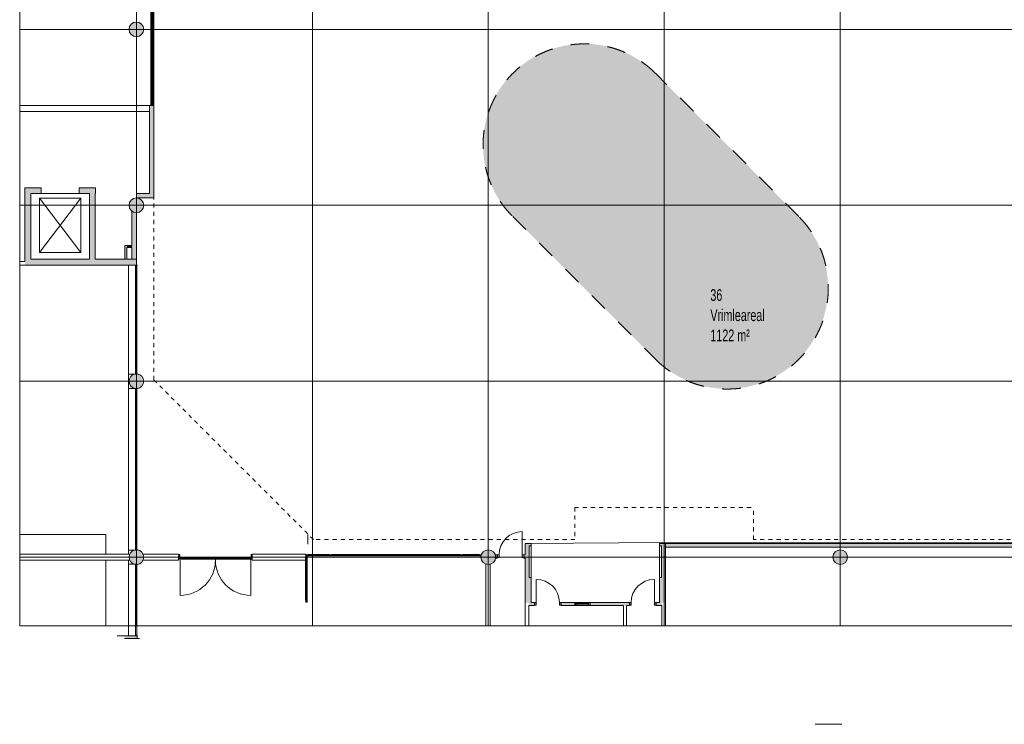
# Model space of a CAD drawing. Header units: millimetres. Extents: x 148136 to 1224801, y -740466 to 933300.
# Tile 1 of 7: x 1132700 to 1166274, y -740466 to -716436. Entities that reach past the tile are written whole.
import ezdxf

# ---------------------------------------------------------------- set-up
doc = ezdxf.new("R2010")
doc.units = ezdxf.units.MM
doc.linetypes.add('_T2 Dash', pattern=[1270, 635, -635])
doc.linetypes.add('Overhead', pattern=[280, 140, -140])
for name, color, linetype, lineweight in [('A2-DOR', 1, 'Continuous', 9), ('A2-VI', 1, 'Continuous', 9), ('A222', 4, 'Continuous', 13), ('A2312', 1, 'Continuous', 5), ('A24', 1, 'Continuous', 13), ('A254', 6, 'Continuous', 5), ('A822Custom 1Custom 2Custom 3Floor Plan00_Shared Levels and Grids', 1, 'Continuous', 5), ('A852-OVER', 8, 'Overhead', 5), ('A852-T', 1, 'Continuous', 5), ('A852-TYNN', 255, 'Continuous', 5), ('A855', 2, 'Continuous', 5), ('A856', 6, 'Continuous', 5), ('A862', 4, 'Continuous', 5)]:
    doc.layers.add(name, color=color, linetype=linetype, lineweight=lineweight)
doc.layers.add('A200-14_F&B', color=7, linetype='Continuous', true_color=0xc7d6ef)
doc.styles.add('Arial Narrow_1', font='ARIALN.TTF', dxfattribs={"width": 0.8, "height": 400})

# ---------------------------------------------------------------- blocks, each defined once
blk = doc.blocks.new('NSW Søyle - Betong rund - ø500 mm-263781-H01-Nivå D_0_36m PV200')
at = {"layer": 'A222'}
blk.add_hatch(color=256, dxfattribs=at).paths.add_polyline_path([(0, -250), (56, -244), (108, -225), (156, -195), (195, -156), (225, -108), (244, -56), (250, 0), (244, 56), (225, 108), (195, 156), (156, 195), (108, 225), (56, 244), (0, 250), (-56, 244), (-108, 225), (-156, 195), (-195, 156), (-225, 108), (-244, 56), (-250, 0), (-244, -56), (-225, -108), (-195, -156), (-156, -195), (-108, -225), (-56, -244)])
for start, end in [(360, 180), (180, 360)]:
    blk.add_arc((0, 0), 250, start, end, dxfattribs=at)
blk = doc.blocks.new('NSW Søyle - Betong rund - ø500 mm-V1-H01-Nivå D_0_36m PV200')
at = {"layer": 'A222'}
blk.add_hatch(color=256, dxfattribs=at).paths.add_polyline_path([(24, -247), (56, -244), (108, -225), (156, -195), (195, -156), (225, -108), (244, -56), (250, 0), (244, 56), (225, 108), (195, 156), (156, 195), (108, 225), (56, 244), (24, 247), (24, 237), (-74, 237), (-108, 225), (-156, 195), (-195, 156), (-225, 108), (-244, 56), (-250, 0), (-244, -56), (-225, -108), (-195, -156), (-156, -195), (-108, -225), (-74, -237), (24, -237), (24, -244)])
for start, end in [(107.3577, 180), (180, 252.619), (360, 84.3435), (275.6565, 360)]:
    blk.add_arc((0, 0), 250, start, end, dxfattribs=at)
blk = doc.blocks.new('NSW Søyle - Betong rund - ø500 mm-V2-H01-Nivå D_0_36m PV200')
at = {"layer": 'A222'}
blk.add_hatch(color=256, dxfattribs=at).paths.add_polyline_path([(24, -247), (56, -244), (108, -225), (156, -195), (195, -156), (225, -108), (244, -56), (250, 0), (244, 56), (225, 108), (195, 156), (156, 195), (108, 225), (56, 244), (24, 247), (24, 239), (-71, 239), (-108, 225), (-156, 195), (-195, 156), (-225, 108), (-244, 56), (-250, 0), (-244, -56), (-225, -108), (-195, -156), (-156, -195), (-108, -225), (-58, -243), (24, -244)])
for start, end in [(106.4885, 180), (180, 256.4532), (360, 84.3435), (275.6565, 360)]:
    blk.add_arc((0, 0), 250, start, end, dxfattribs=at)
blk = doc.blocks.new('NSW Søyle - Betong rund - ø500 mm-2089036-H01-Nivå D_0_36m PV200')
at = {"layer": 'A222'}
blk.add_hatch(color=256, dxfattribs=at).paths.add_polyline_path([(0, -250), (56, -244), (108, -225), (156, -195), (195, -156), (225, -108), (244, -56), (250, 0), (244, 56), (225, 108), (195, 156), (156, 195), (108, 225), (56, 244), (0, 250), (-56, 244), (-108, 225), (-156, 195), (-195, 156), (-225, 108), (-244, 56), (-250, 0), (-244, -56), (-225, -108), (-195, -156), (-156, -195), (-108, -225), (-56, -244)])
for start, end in [(360, 180), (180, 360)]:
    blk.add_arc((0, 0), 250, start, end, dxfattribs=at)
blk = doc.blocks.new('Lift - Cargo lift 2-12774582-H01-Nivå D_0_36m PV200')
at = {"layer": 'A856'}
for p, q in [((-625, 2110), (775, 260)), ((-625, 260), (775, 2110)), ((775, 2110), (-625, 2110)), ((-625, 2110), (-625, 260)), ((775, 260), (775, 2110)), ((-625, 260), (775, 260)), ((-575, 100), (725, 100))]:
    blk.add_line(p, q, dxfattribs=at)
blk = doc.blocks.new('NSW Innvendig slagdør_ enkel - 9M x 21M-171437-H01-Nivå D_0_36m PV200')
at = {"layer": 'A2-DOR'}
for p, q in [((-270, 33), (-320, 33)), ((-320, 33), (-320, -60)), ((-270, -60), (-270, 33)), ((570, 33), (520, 33)), ((520, 33), (520, -60)), ((570, -60), (570, 33)), ((-320, -60), (-270, -60)), ((-270, -60), (-270, -850)), ((520, -60), (570, -60))]:
    blk.add_line(p, q, dxfattribs=at)
blk.add_arc((-270, -60), 790, 270, 360, dxfattribs=at)
blk = doc.blocks.new('NSW Innvendig slagdør_ enkel - 9M x 21M-173320-H01-Nivå D_0_36m PV200')
at = {"layer": 'A2-DOR'}
for p, q in [((-270, 43), (-320, 43)), ((-320, 43), (-320, -50)), ((-270, -50), (-270, 43)), ((570, 43), (520, 43)), ((520, 43), (520, -50)), ((570, -50), (570, 43)), ((-320, -50), (-270, -50)), ((-270, -50), (-270, -840)), ((520, -50), (570, -50))]:
    blk.add_line(p, q, dxfattribs=at)
blk.add_arc((-270, -50), 790, 270, 360, dxfattribs=at)
blk = doc.blocks.new('NSW Innvendig slagdør_ enkel - 9M x 21M-172268-H01-Nivå D_0_36m PV200')
at = {"layer": 'A2-DOR'}
for p, q in [((-270, 50), (-270, 840)), ((-320, -43), (-320, 50)), ((-320, 50), (-270, 50)), ((-270, 50), (-270, -43)), ((520, -43), (520, 50)), ((520, 50), (570, 50)), ((570, 50), (570, -43)), ((-270, -43), (-320, -43)), ((570, -43), (520, -43))]:
    blk.add_line(p, q, dxfattribs=at)
blk.add_arc((-270, 50), 790, 0, 90, dxfattribs=at)
blk = doc.blocks.new('Rectangular Mullion - 70 x 40 mm-12264101-H01-Nivå D_0_36m PV200')
at = {"layer": 'A2312'}
blk.add_hatch(color=256, dxfattribs=at).paths.add_polyline_path([(-70, 40), (0, 40), (0, 0), (-70, 0)])
for p, q in [((-70, 40), (0, 40)), ((-70, 0), (-70, 40)), ((0, 0), (-70, 0)), ((0, 40), (0, 0))]:
    blk.add_line(p, q, dxfattribs=at)
blk = doc.blocks.new('System Panel - A234 - Systemglass-12264784-H01-Nivå D_0_36m PV200')
at = {"layer": 'A2312'}
blk.add_hatch(color=256, dxfattribs=at).paths.add_polyline_path([(-738, -13), (738, -13), (738, 12), (-738, 12)])
for p, q in [((738, 12), (-738, 12)), ((-738, 12), (-738, -13)), ((738, -13), (738, 12)), ((-738, -13), (738, -13))]:
    blk.add_line(p, q, dxfattribs=at)
blk = doc.blocks.new('Rectangular Mullion - 70 x 40 mm-12264956-H01-Nivå D_0_36m PV200')
at = {"layer": 'A2312'}
blk.add_line((1142499, -734755), (1142499, -736231), dxfattribs=at)
blk = doc.blocks.new('Rectangular Mullion - 70 x 40 mm-12264099-H01-Nivå D_0_36m PV200')
at = {"layer": 'A2312'}
blk.add_hatch(color=256, dxfattribs=at).paths.add_polyline_path([(-35, 40), (35, 40), (35, 0), (-35, 0)])
for p, q in [((-35, 40), (35, 40)), ((-35, 0), (-35, 40)), ((35, 0), (-35, 0)), ((35, 40), (35, 0))]:
    blk.add_line(p, q, dxfattribs=at)
blk = doc.blocks.new('System Panel - A234 - Systemglass-12265051-H01-Nivå D_0_36m PV200')
at = {"layer": 'A2312'}
blk.add_hatch(color=256, dxfattribs=at).paths.add_polyline_path([(367, -13), (367, 12), (-367, 12), (-367, -13)])
for p, q in [((367, 12), (-367, 12)), ((-367, 12), (-367, -13)), ((367, -13), (367, 12)), ((-367, -13), (367, -13))]:
    blk.add_line(p, q, dxfattribs=at)
blk = doc.blocks.new('Rectangular Mullion - 70 x 40 mm-12264102-H01-Nivå D_0_36m PV200')
at = {"layer": 'A2312'}
blk.add_hatch(color=256, dxfattribs=at).paths.add_polyline_path([(0, 40), (-70, 40), (-70, 0), (0, 0)])
for p, q in [((0, 40), (-70, 40)), ((-70, 40), (-70, 0)), ((-70, 0), (0, 0)), ((0, 0), (0, 40))]:
    blk.add_line(p, q, dxfattribs=at)
blk = doc.blocks.new('Rectangular Mullion - 70 x 40 mm-V42-H01-Nivå D_0_36m PV200')
at = {"layer": 'A2312'}
blk.add_hatch(color=256, dxfattribs=at).paths.add_polyline_path([(-13, 40), (-9, 40), (-7, 25), (0, 0), (-70, 0), (-70, 40)])
for p, q in [((-70, 40), (-9, 40)), ((-70, 0), (-70, 40)), ((0, 0), (-70, 0)), ((0, 5), (0, 0))]:
    blk.add_line(p, q, dxfattribs=at)
blk = doc.blocks.new('Rectangular Mullion - 70 x 40 mm-12265047-H01-Nivå D_0_36m PV200')
at = {"layer": 'A2312'}
blk.add_line((1143264, -734725), (1142529, -734725), dxfattribs=at)
blk = doc.blocks.new('System Panel - A234 - Systemglass-12265058-H01-Nivå D_0_36m PV200')
at = {"layer": 'A2312'}
blk.add_hatch(color=256, dxfattribs=at).paths.add_polyline_path([(2196, -13), (2196, 12), (-2196, 12), (-2196, -13), (1749, -13)])
for p, q in [((2196, 12), (-2196, 12)), ((-2196, 12), (-2196, -13)), ((2196, -13), (2196, 12)), ((-2196, -13), (2196, -13))]:
    blk.add_line(p, q, dxfattribs=at)
blk = doc.blocks.new('Rectangular Mullion - 70 x 40 mm-12265055-H01-Nivå D_0_36m PV200')
at = {"layer": 'A2312'}
blk.add_line((1147727, -734725), (1143334, -734725), dxfattribs=at)
blk = doc.blocks.new('System Panel - A234 - Systemglass-12265059-H01-Nivå D_0_36m PV200')
at = {"layer": 'A2312'}
blk.add_hatch(color=256, dxfattribs=at).paths.add_polyline_path([(287, -13), (287, 12), (-287, 12), (-287, -13), (209, -13)])
for p, q in [((287, 12), (-287, 12)), ((-287, 12), (-287, -13)), ((287, -13), (287, 12)), ((-287, -13), (287, -13))]:
    blk.add_line(p, q, dxfattribs=at)
blk = doc.blocks.new('Rectangular Mullion - 70 x 40 mm-12265057-H01-Nivå D_0_36m PV200')
at = {"layer": 'A2312'}
blk.add_line((1148372, -734725), (1147797, -734725), dxfattribs=at)
blk = doc.blocks.new('234_Vindu_fast - A234  - 5x11M-12688404-H01-Nivå D_0_36m PV200')
at = {"layer": 'A2-VI'}
for p, q in [((-275, 50), (-315, 50)), ((-315, 50), (-315, -50)), ((-275, 50), (-315, 50)), ((-315, 50), (-315, -50)), ((-275, -50), (-275, 50)), ((135, 50), (-275, 50)), ((-275, -50), (-275, 50)), ((-275, 50), (135, 50)), ((135, 25), (-275, 25)), ((135, 25), (-275, 25)), ((-275, 25), (-275, 0)), ((-275, 0), (135, 0)), ((-275, 0), (135, 0)), ((175, 50), (135, 50)), ((135, 50), (135, -50)), ((135, 50), (135, -50)), ((175, 50), (135, 50)), ((135, 0), (135, 25)), ((175, -50), (175, 50)), ((175, -50), (175, 50)), ((-315, -50), (175, -50)), ((-315, -50), (-275, -50)), ((-315, -50), (-275, -50)), ((-275, -50), (135, -50)), ((135, -50), (175, -50)), ((135, -50), (175, -50))]:
    blk.add_line(p, q, dxfattribs=at)
blk = doc.blocks.new('Rulleport 01 - 3720x2200-12348968-H01-Nivå D_0_36m PV200')
at = {"layer": 'A855'}
for p, q in [((-1860, 172), (-1840, 172)), ((-1860, 172), (-1860, 120)), ((1860, 120), (-1860, 120)), ((-1860, 120), (-1860, -120)), ((-1840, 120), (-1840, 172)), ((-1840, 120), (-1840, 160)), ((-1840, 160), (1840, 160)), ((1840, 172), (1860, 172)), ((1840, 172), (1840, 120)), ((1840, 160), (1840, 120)), ((1860, 172), (1860, 120)), ((1860, -120), (1860, 120)), ((-1860, -120), (1860, -120))]:
    blk.add_line(p, q, dxfattribs=at)
blk = doc.blocks.new('Rulleport 01 - 5520x2200-12349420-H01-Nivå D_0_36m PV200')
at = {"layer": 'A855'}
for p, q in [((-2760, 172), (-2740, 172)), ((-2760, 172), (-2760, 120)), ((2760, 120), (-2760, 120)), ((-2760, 120), (-2760, -120)), ((-2740, 120), (-2740, 172)), ((-2740, 120), (-2740, 160)), ((-2740, 160), (2740, 160)), ((2740, 172), (2760, 172)), ((2740, 172), (2740, 120)), ((2740, 160), (2740, 120)), ((2760, 172), (2760, 120)), ((2760, -120), (2760, 120)), ((-2760, -120), (2760, -120))]:
    blk.add_line(p, q, dxfattribs=at)
blk = doc.blocks.new('Rulleport 01 - 2440x2400-12349526-H01-Nivå D_0_36m PV200')
at = {"layer": 'A855'}
for p, q in [((-1220, 172), (-1200, 172)), ((-1220, 172), (-1220, 120)), ((1220, 120), (-1220, 120)), ((-1220, 120), (-1220, -120)), ((-1200, 120), (-1200, 172)), ((-1200, 120), (-1200, 160)), ((-1200, 160), (1200, 160)), ((1200, 172), (1220, 172)), ((1200, 172), (1200, 120)), ((1200, 160), (1200, 120)), ((1220, 172), (1220, 120)), ((1220, -120), (1220, 120)), ((-1220, -120), (1220, -120))]:
    blk.add_line(p, q, dxfattribs=at)
blk = doc.blocks.new('Rectangular Mullion - NSW Innvendig spross 50x100 mm-13402467-H01-Nivå D_0_36m PV200')
at = {"layer": 'A2312'}
blk.add_hatch(color=256, dxfattribs=at).paths.add_polyline_path([(0, -50), (-50, -50), (-50, 50), (0, 50)])
for p, q in [((-50, 50), (0, 50)), ((-50, -50), (-50, 50)), ((0, 50), (0, -50)), ((0, -50), (-50, -50))]:
    blk.add_line(p, q, dxfattribs=at)
blk = doc.blocks.new('System Panel - NSW Utvendig glass-13407841-H01-Nivå D_0_36m PV200')
at = {"layer": 'A2312'}
blk.add_hatch(color=256, dxfattribs=at).paths.add_polyline_path([(875, 18), (-875, 18), (-875, -18), (875, -18)])
for p, q in [((875, 18), (-875, 18)), ((-875, 18), (-875, -18)), ((875, -18), (875, 18)), ((-875, -18), (875, -18))]:
    blk.add_line(p, q, dxfattribs=at)
blk = doc.blocks.new('Rectangular Mullion - NSW Innvendig spross 50x100 mm-13385000-H01-Nivå D_0_36m PV200')
at = {"layer": 'A2312'}
for p, q in [((1137173, -718541), (1137173, -716791)), ((1137273, -718541), (1137273, -716791))]:
    blk.add_line(p, q, dxfattribs=at)
blk = doc.blocks.new('Rectangular Mullion - NSW Innvendig spross 50x100 mm-13402720-H01-Nivå D_0_36m PV200')
at = {"layer": 'A2312'}
blk.add_hatch(color=256, dxfattribs=at).paths.add_polyline_path([(25, -50), (-25, -50), (-25, 50), (25, 50)])
for p, q in [((-25, 50), (25, 50)), ((-25, -50), (-25, 50)), ((25, 50), (25, -50)), ((25, -50), (-25, -50))]:
    blk.add_line(p, q, dxfattribs=at)
blk = doc.blocks.new('System Panel - NSW Utvendig glass-13404010-H01-Nivå D_0_36m PV200')
at = {"layer": 'A2312'}
blk.add_hatch(color=256, dxfattribs=at).paths.add_polyline_path([(725, 18), (-725, 18), (-725, -18), (725, -18)])
for p, q in [((725, 18), (-725, 18)), ((-725, 18), (-725, -18)), ((725, -18), (725, 18)), ((-725, -18), (725, -18))]:
    blk.add_line(p, q, dxfattribs=at)
blk = doc.blocks.new('Rectangular Mullion - NSW Innvendig spross 50x100 mm-13384994-H01-Nivå D_0_36m PV200')
at = {"layer": 'A2312'}
for p, q in [((1137173, -712241), (1137173, -710791)), ((1137273, -712241), (1137273, -710791))]:
    blk.add_line(p, q, dxfattribs=at)
blk = doc.blocks.new('System Panel - NSW Utvendig glass-13595129-H01-Nivå D_0_36m PV200')
at = {"layer": 'A2312'}
blk.add_hatch(color=256, dxfattribs=at).paths.add_polyline_path([(363, 18), (-363, 18), (-363, -18), (363, -18)])
for p, q in [((363, 18), (-363, 18)), ((-363, 18), (-363, -18)), ((363, -18), (363, 18)), ((-363, -18), (363, -18))]:
    blk.add_line(p, q, dxfattribs=at)
blk = doc.blocks.new('Rectangular Mullion - NSW Innvendig spross 50x100 mm-13595128-H01-Nivå D_0_36m PV200')
at = {"layer": 'A2312'}
for p, q in [((1137173, -719316), (1137173, -718591)), ((1137273, -719316), (1137273, -718591))]:
    blk.add_line(p, q, dxfattribs=at)
blk = doc.blocks.new('243_Doble Dørblad stål_Ramme stål - 2500 x 2100-13567214-H01-Nivå D_0_36m PV200')
at = {"layer": 'A2-DOR'}
for p, q in [((-1288, 70), (-1288, 1303)), ((1118, 100), (1118, 1303)), ((-1300, 70), (-1330, 70)), ((-1330, 70), (-1330, -95)), ((-1330, 70), (-1300, 70)), ((-1330, 0), (-1330, 70)), ((-85, 70), (-1300, 70)), ((-1300, 70), (-1300, 35)), ((-1300, 35), (-1300, 70)), ((-1300, 35), (-1300, 70)), ((-1300, 70), (-85, 70)), ((-1300, 70), (-1300, 35)), ((-1300, 35), (-85, 35)), ((-1288, 35), (-1300, 35)), ((-85, 35), (-1300, 35)), ((-1300, 35), (-1288, 35)), ((-1288, -17), (-1288, 35)), ((-1288, 35), (-1288, -17)), ((-85, 100), (-85, 35)), ((1130, 70), (-85, 70)), ((-85, 70), (-85, 35)), ((-85, 35), (-85, 70)), ((-85, 70), (1130, 70)), ((-85, 70), (-85, 35)), ((-85, 35), (1130, 35)), ((-85, 35), (1118, 35)), ((1130, 35), (1118, 35)), ((1118, 35), (1118, -17)), ((1118, 35), (1118, -17)), ((1130, 35), (1118, 35)), ((1160, 70), (1130, 70)), ((1130, 70), (1130, 35)), ((1130, 35), (1130, 70)), ((1130, 70), (1130, 35)), ((1160, 70), (1130, 70)), ((1160, -95), (1160, 70)), ((1160, 0), (1160, 70)), ((1160, 0), (1160, -95)), ((-1330, -95), (-1300, -95)), ((-1300, -95), (-1300, -17)), ((-1300, -17), (-1288, -17)), ((-1300, -17), (-1288, -17)), ((1118, -17), (1130, -17)), ((1130, -17), (1118, -17)), ((1130, -17), (1130, -95)), ((1130, -17), (1130, -95)), ((1130, -95), (1160, -95))]:
    blk.add_line(p, q, dxfattribs=at)
for centre, start, end in [((-1288, 100), 0, 90), ((1118, 100), 90, 180)]:
    blk.add_arc(centre, 1203, start, end, dxfattribs=at)

msp = doc.modelspace()

# ---------------------------------------------------------------- hatches: boundary and pattern name
at = {"layer": 'A200-14_F&B', "true_color": 0xc7d6ef}
h = msp.add_hatch(color=254, dxfattribs=at)
h.dxf.hatch_style = 1
h.paths.add_polyline_path([(1149505, -723142), (1154381, -728018, 1), (1159257, -723142), (1154381, -718266, 1)])
at = {"layer": 'A24'}
for points in [[(1137123, -722516), (1137273, -722516), (1137273, -719366), (1137123, -719366), (1137123, -722366)], [(1132879, -724807), (1133079, -724807), (1133079, -722166), (1132879, -722166), (1132879, -724687)], [(1135107, -724807), (1135278, -724807), (1135278, -722366), (1135078, -722366), (1135078, -724807)], [(1137123, -722516), (1137123, -722366), (1136679, -722366), (1136679, -722516), (1136904, -722516)], [(1136529, -724087), (1136679, -724087), (1136679, -723077), (1136529, -723077), (1136529, -723248)], [(1136358, -724607), (1136358, -724137), (1136288, -724138), (1136288, -724607)], [(1136529, -724207), (1136529, -724137), (1136358, -724138), (1136358, -724207)], [(1133079, -724807), (1135078, -724807), (1135078, -724607), (1133079, -724607)], [(1135278, -724808), (1136679, -724807), (1136679, -724608), (1135278, -724608), (1135278, -724807)], [(1149937, -736315), (1150137, -736315), (1150137, -735455), (1150069, -735455), (1150069, -734375), (1150137, -734375), (1150137, -734305), (1149937, -734305), (1149937, -735455)], [(1154719, -736315), (1154719, -734305), (1154519, -734305), (1154519, -734375), (1154587, -734375), (1154587, -735455), (1154519, -735455), (1154519, -736315), (1154619, -736315)], [(1136412, -737544), (1136708, -737544), (1136708, -737444), (1136279, -737444), (1136279, -737544)]]:
    msp.add_hatch(color=256, dxfattribs=at).paths.add_polyline_path(points)
h = msp.add_hatch(color=256, dxfattribs=at)
h.paths.add_polyline_path([(1135278, -722366), (1135279, -722366), (1135278, -722166), (1134729, -722166), (1134729, -722366), (1135107, -722366)])
h.paths.add_polyline_path([(1133429, -722366), (1133429, -722166), (1133079, -722166), (1133079, -722366)])
h = msp.add_hatch(color=256, dxfattribs=at)
h.paths.add_polyline_path([(1136529, -724607), (1136679, -724607), (1136679, -724087), (1136529, -724087), (1136529, -724207)])
h.paths.add_polyline_path([(1136529, -723077), (1136679, -723077), (1136679, -723016), (1136623, -723010), (1136570, -722992), (1136546, -722977), (1136529, -722977), (1136529, -723016)])
h = msp.add_hatch(color=256, dxfattribs=at)
h.paths.add_polyline_path([(1170809, -734425), (1172369, -734425), (1172369, -734305), (1170809, -734305)])
h.paths.add_polyline_path([(1168799, -734425), (1168799, -734305), (1154719, -734305), (1154719, -734425), (1161480, -734425)])
h = msp.add_hatch(color=256, dxfattribs=at)
h.paths.add_polyline_path([(1149937, -734805), (1149937, -734685), (1149895, -734685), (1149895, -734805)])
h.paths.add_polyline_path([(1148929, -734805), (1148985, -734805), (1148985, -734685), (1148913, -734685), (1148922, -734711), (1148929, -734766), (1148924, -734805)])
h = msp.add_hatch(color=256, dxfattribs=at)
h.paths.add_polyline_path([(1154599, -736415), (1154599, -736315), (1154400, -736315), (1154400, -736415), (1154519, -736415)])
h.paths.add_polyline_path([(1151165, -736415), (1151632, -736415), (1151632, -736315), (1151165, -736315)])
h.paths.add_polyline_path([(1153490, -736415), (1153490, -736315), (1152152, -736315), (1152152, -736415), (1153390, -736415)])
h.paths.add_polyline_path([(1150137, -736415), (1150255, -736415), (1150255, -736315), (1150062, -736315), (1150062, -736415)])

# ---------------------------------------------------------------- linework, layer by layer
for p, q in [((1137123, -719366), (1132700, -719366)), ((1137123, -719366), (1137123, -722366)), ((1137273, -719366), (1137123, -719366)), ((1137273, -722516), (1137273, -719366)), ((1132700, -719566), (1137123, -719566)), ((1133079, -722166), (1132879, -722166)), ((1132879, -722166), (1132879, -724687)), ((1133429, -722166), (1133079, -722166)), ((1133429, -722366), (1133429, -722166)), ((1135279, -722166), (1134729, -722166)), ((1134729, -722166), (1134729, -722366)), ((1135279, -722366), (1135279, -722166)), ((1133079, -724607), (1133079, -722366)), ((1133079, -722366), (1133429, -722366)), ((1134729, -722366), (1135078, -722366)), ((1135078, -722366), (1135078, -724607)), ((1135278, -724608), (1135278, -722366)), ((1135278, -722366), (1135279, -722366)), ((1137123, -722366), (1136679, -722366)), ((1136679, -722366), (1136679, -722516)), ((1136679, -722516), (1137273, -722516)), ((1136546, -722977), (1136529, -722977)), ((1136529, -722977), (1136529, -723077)), ((1136529, -723077), (1136529, -724087)), ((1136679, -723077), (1136679, -723016)), ((1136679, -724087), (1136679, -723077)), ((1136288, -724137), (1136288, -724607)), ((1136529, -724137), (1136288, -724137)), ((1136529, -724087), (1136529, -724137)), ((1136679, -724607), (1136679, -724087)), ((1136358, -724607), (1136358, -724207)), ((1136358, -724207), (1136529, -724207)), ((1136529, -724207), (1136529, -724607)), ((1132879, -724687), (1132700, -724687)), ((1132700, -724807), (1133079, -724807)), ((1135078, -724607), (1133079, -724607)), ((1133079, -724807), (1135278, -724807)), ((1136679, -724608), (1135278, -724608)), ((1135278, -724807), (1135278, -724808)), ((1135278, -724808), (1136412, -724808)), ((1136288, -724607), (1136358, -724607)), ((1136529, -724607), (1136679, -724607)), ((1136679, -724808), (1136679, -724608)), ((1149937, -734305), (1149937, -734685)), ((1150137, -734305), (1149937, -734305)), ((1150069, -735455), (1150069, -734375)), ((1150069, -734375), (1150137, -734375)), ((1150137, -734375), (1150137, -734305)), ((1150137, -734375), (1150137, -735455)), ((1154519, -734305), (1154519, -734375)), ((1168799, -734305), (1154519, -734305)), ((1154519, -734375), (1154587, -734375)), ((1154519, -735455), (1154519, -734375)), ((1154587, -734375), (1154587, -735455)), ((1154719, -734305), (1154719, -737110)), ((1154719, -734425), (1168799, -734425)), ((1136450, -734666), (1132700, -734666)), ((1132700, -734866), (1136450, -734866)), ((1138120, -734666), (1136907, -734666)), ((1136907, -734866), (1138120, -734866)), ((1138120, -734866), (1138120, -734666)), ((1142459, -734666), (1140630, -734666)), ((1140630, -734666), (1140630, -734866)), ((1140630, -734866), (1142459, -734866)), ((1142459, -734866), (1142459, -734666)), ((1148985, -734685), (1148913, -734685)), ((1148924, -734805), (1148985, -734805)), ((1148985, -734805), (1148985, -734685)), ((1149937, -734685), (1149895, -734685)), ((1149895, -734685), (1149895, -734805)), ((1149895, -734805), (1149937, -734805)), ((1149937, -734805), (1149937, -737110)), ((1148592, -734999), (1148592, -737110)), ((1148742, -737110), (1148742, -735007)), ((1150137, -735455), (1150069, -735455)), ((1150137, -736315), (1150137, -735455)), ((1154587, -735455), (1154519, -735455)), ((1154519, -735455), (1154519, -736315)), ((1150062, -736415), (1150255, -736415)), ((1150062, -737110), (1150062, -736415)), ((1150255, -736315), (1150137, -736315)), ((1150255, -736415), (1150255, -736315)), ((1151632, -736315), (1151165, -736315)), ((1151165, -736315), (1151165, -736415)), ((1151165, -736415), (1151632, -736415)), ((1151632, -736415), (1151632, -736315)), ((1151632, -736315), (1151647, -736315)), ((1151647, -736415), (1151632, -736415)), ((1152137, -736315), (1152152, -736315)), ((1152152, -736415), (1152137, -736415)), ((1153490, -736315), (1152152, -736315)), ((1152152, -736315), (1152152, -736415)), ((1152152, -736415), (1153290, -736415)), ((1153290, -736415), (1153290, -737110)), ((1153390, -736415), (1153490, -736415)), ((1153390, -737110), (1153390, -736415)), ((1153490, -736415), (1153490, -736315)), ((1154519, -736315), (1154400, -736315)), ((1154400, -736315), (1154400, -736415)), ((1154400, -736415), (1154599, -736415)), ((1154599, -736415), (1154599, -737110)), ((1136412, -737444), (1136029, -737444)), ((1136279, -737544), (1136708, -737544)), ((1136708, -737444), (1136703, -737444)), ((1136708, -737544), (1136708, -737444))]:
    msp.add_line(p, q, dxfattribs=at)
at = {"layer": 'A254'}
for p, q in [((1135637, -733990), (1132700, -733990)), ((1135637, -734666), (1135637, -733990)), ((1135637, -737110), (1135637, -734866)), ((1159819, -740466), (1160729, -740466))]:
    msp.add_line(p, q, dxfattribs=at)
at = {"layer": 'A822Custom 1Custom 2Custom 3Floor Plan00_Shared Levels and Grids'}
for p, q in [((1136679, -693654), (1136679, -737110)), ((1142679, -693654), (1142679, -737110)), ((1148679, -693654), (1148679, -737110)), ((1154679, -693654), (1154679, -737110)), ((1160679, -693654), (1160679, -737110)), ((1132700, -716766), (1178329, -716766)), ((1132700, -722766), (1178329, -722766)), ((1132700, -728766), (1178329, -728766)), ((1132700, -734766), (1178329, -734766))]:
    msp.add_line(p, q, dxfattribs=at)
at = {"layer": 'A852-OVER'}
for p, q in [((1137279, -728726), (1137279, -699356)), ((1142720, -734167), (1137279, -728726)), ((1157638, -733067), (1151631, -733067)), ((1151631, -733067), (1151631, -734167)), ((1157726, -734167), (1157726, -733154)), ((1151631, -734167), (1142720, -734167)), ((1172090, -734167), (1157726, -734167))]:
    msp.add_line(p, q, dxfattribs=at)
at = {"layer": 'A852-TYNN'}
msp.add_lwpolyline([(1178329, -693654), (1132700, -693654), (1132700, -737110), (1178329, -737110)], close=True, dxfattribs=at)
at = {"layer": 'A852-TYNN', "linetype": '_T2 Dash'}
msp.add_lwpolyline([(1159262, -723147), (1154386, -718271, 1), (1149510, -723147), (1154386, -728023, 1)], format="xyb", close=True, dxfattribs=at)
at = {"layer": 'A862'}
for p, q in [((1136429, -716774), (1136328, -716774)), ((1136412, -729009), (1136412, -728528)), ((1142528, -733990), (1142528, -734326)), ((1172084, -734246), (1154679, -734266)), ((1136412, -734666), (1136412, -734529)), ((1154679, -734266), (1150037, -734305)), ((1136412, -735004), (1136412, -734866)), ((1136708, -737544), (1136784, -737544))]:
    msp.add_line(p, q, dxfattribs=at)

# ---------------------------------------------------------------- block references
at = {"layer": 'A2-DOR', "rotation": 180}
for name, p in [('NSW Innvendig slagdør_ enkel - 9M x 21M-171437-H01-Nivå D_0_36m PV200', (1149565, -734745)), ('243_Doble Dørblad stål_Ramme stål - 2500 x 2100-13567214-H01-Nivå D_0_36m PV200', (1139290, -734766)), ('NSW Innvendig slagdør_ enkel - 9M x 21M-173320-H01-Nivå D_0_36m PV200', (1154070, -736365))]:
    msp.add_blockref(name, p, dxfattribs=at)
at = {"layer": 'A2-DOR'}
msp.add_blockref('NSW Innvendig slagdør_ enkel - 9M x 21M-172268-H01-Nivå D_0_36m PV200', (1150585, -736365), dxfattribs=at)
at = {"layer": 'A2-VI'}
msp.add_blockref('234_Vindu_fast - A234  - 5x11M-12688404-H01-Nivå D_0_36m PV200', (1151962, -736365), dxfattribs=at)
at = {"layer": 'A222'}
for name, p in [('NSW Søyle - Betong rund - ø500 mm-263781-H01-Nivå D_0_36m PV200', (1136679, -716766)), ('NSW Søyle - Betong rund - ø500 mm-263781-H01-Nivå D_0_36m PV200', (1136679, -722766)), ('NSW Søyle - Betong rund - ø500 mm-V2-H01-Nivå D_0_36m PV200', (1136679, -728766)), ('NSW Søyle - Betong rund - ø500 mm-V1-H01-Nivå D_0_36m PV200', (1136679, -734766)), ('NSW Søyle - Betong rund - ø500 mm-2089036-H01-Nivå D_0_36m PV200', (1148679, -734766)), ('NSW Søyle - Betong rund - ø500 mm-263781-H01-Nivå D_0_36m PV200', (1160679, -734766))]:
    msp.add_blockref(name, p, dxfattribs=at)
at = {"layer": 'A2312'}
for name, p in [('Rectangular Mullion - NSW Innvendig spross 50x100 mm-13384994-H01-Nivå D_0_36m PV200', (0, -4500)), ('Rectangular Mullion - NSW Innvendig spross 50x100 mm-13385000-H01-Nivå D_0_36m PV200', (0, 0)), ('Rectangular Mullion - NSW Innvendig spross 50x100 mm-13595128-H01-Nivå D_0_36m PV200', (0, 0)), ('Rectangular Mullion - 70 x 40 mm-12264956-H01-Nivå D_0_36m PV200', (0, 0)), ('System Panel - A234 - Systemglass-12265051-H01-Nivå D_0_36m PV200', (1142897, -734685)), ('Rectangular Mullion - 70 x 40 mm-12265047-H01-Nivå D_0_36m PV200', (0, 0)), ('System Panel - A234 - Systemglass-12265058-H01-Nivå D_0_36m PV200', (1145531, -734685)), ('Rectangular Mullion - 70 x 40 mm-12265055-H01-Nivå D_0_36m PV200', (0, 0)), ('System Panel - A234 - Systemglass-12265059-H01-Nivå D_0_36m PV200', (1148085, -734685)), ('Rectangular Mullion - 70 x 40 mm-12265057-H01-Nivå D_0_36m PV200', (0, 0))]:
    msp.add_blockref(name, p, dxfattribs=at)
for name, p, rotation in [('System Panel - NSW Utvendig glass-13404010-H01-Nivå D_0_36m PV200', (1137223, -716016), 270), ('System Panel - NSW Utvendig glass-13407841-H01-Nivå D_0_36m PV200', (1137223, -717666), 270), ('System Panel - NSW Utvendig glass-13595129-H01-Nivå D_0_36m PV200', (1137223, -718954), 270), ('System Panel - A234 - Systemglass-12264784-H01-Nivå D_0_36m PV200', (1142459, -735493), 89.99999999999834), ('Rectangular Mullion - 70 x 40 mm-12264102-H01-Nivå D_0_36m PV200', (1142459, -734685), 180)]:
    msp.add_blockref(name, p, dxfattribs=dict(at, rotation=rotation))
at = {"layer": 'A2312', "extrusion": (0, 0, -1)}
for name, p, rotation in [('Rectangular Mullion - NSW Innvendig spross 50x100 mm-13402720-H01-Nivå D_0_36m PV200', (-1137223, -716766), 270), ('Rectangular Mullion - NSW Innvendig spross 50x100 mm-13402720-H01-Nivå D_0_36m PV200', (-1137223, -718566), 270), ('Rectangular Mullion - NSW Innvendig spross 50x100 mm-13402467-H01-Nivå D_0_36m PV200', (-1137223, -719366), 270), ('Rectangular Mullion - 70 x 40 mm-12264101-H01-Nivå D_0_36m PV200', (-1142459, -734685), 90.00000000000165), ('Rectangular Mullion - 70 x 40 mm-12264099-H01-Nivå D_0_36m PV200', (-1143299, -734685), 180), ('Rectangular Mullion - 70 x 40 mm-12264099-H01-Nivå D_0_36m PV200', (-1147762, -734685), 180), ('Rectangular Mullion - 70 x 40 mm-V42-H01-Nivå D_0_36m PV200', (-1148442, -734685), 180), ('Rectangular Mullion - 70 x 40 mm-12264099-H01-Nivå D_0_36m PV200', (-1142459, -736266), 90.00000000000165)]:
    msp.add_blockref(name, p, dxfattribs=dict(at, rotation=rotation))
at = {"layer": 'A855', "rotation": 269.9999999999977}
for name, p in [('Rulleport 01 - 3720x2200-12348968-H01-Nivå D_0_36m PV200', (1136532, -726668)), ('Rulleport 01 - 5520x2200-12349420-H01-Nivå D_0_36m PV200', (1136532, -731769)), ('Rulleport 01 - 2440x2400-12349526-H01-Nivå D_0_36m PV200', (1136532, -736224))]:
    msp.add_blockref(name, p, dxfattribs=at)
at = {"layer": 'A856', "rotation": 180}
msp.add_blockref('Lift - Cargo lift 2-12774582-H01-Nivå D_0_36m PV200', (1134154, -722266), dxfattribs=at)

# ---------------------------------------------------------------- texts
at = {"layer": 'A852-T', "char_height": 400, "attachment_point": 1, "style": 'Arial Narrow_1'}
for s, insert, width in [('36', (1156250, -725626), 513.08), ('Vrimleareal', (1156250, -726314), 2321.69), ('1122 m²', (1156250, -727002), 1680.34)]:
    msp.add_mtext(s, dxfattribs=dict(at, insert=insert, width=width))

doc.saveas('drawing.dxf')
